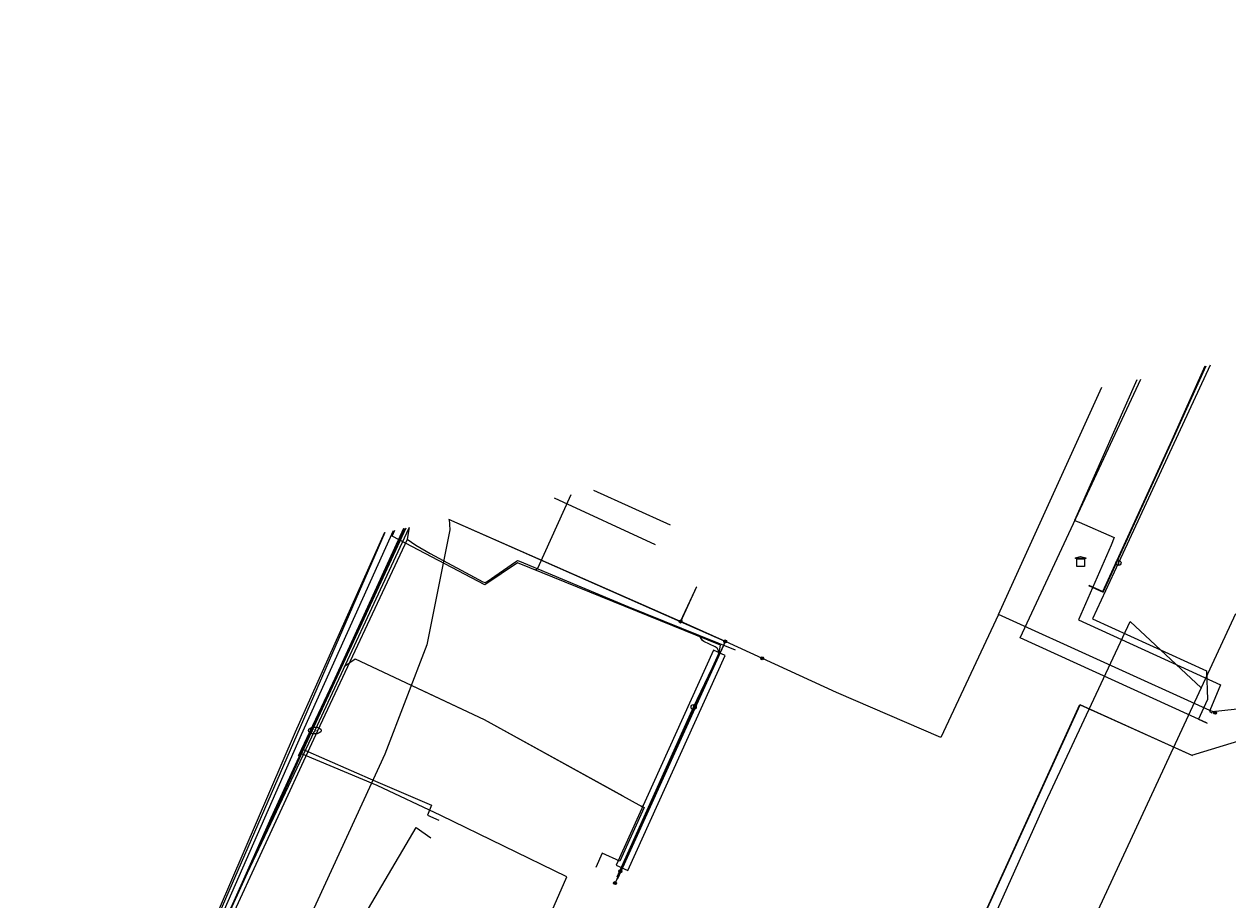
# Model space of a CAD drawing. Header units: metres. Extents: x 151922 to 154458, y 463415 to 464223.
# Tile 66 of 164: x 152550 to 152644, y 464054 to 464122. Entities that reach past the tile are written whole.
import ezdxf
from ezdxf.enums import TextEntityAlignment as Align
from ezdxf.lldxf.tags import DXFTag

# ---------------------------------------------------------------- set-up
doc = ezdxf.new("R2010")
doc.units = ezdxf.units.M
doc.layers.get('0').update_dxf_attribs({"lineweight": 9})
for name, color, linetype, lineweight in [('B-PV-KL-DATA-G', 90, 'KL-DATA-SO', 9), ('B-PV-KL-DATA_HULPSTUK-S', 90, 'Continuous', 9), ('B-PV-KL-DATA_KABELBED-G', 90, 'Continuous', 9), ('B-PV-KL-DATA_MANTELBUIS-G', 90, 'Continuous', 9), ('B-PV-KL-ET_LS-G', 190, 'KL-LS-SO', 9), ('B-PV-KL-ET_LS_HULPSTUK-S', 190, 'Continuous', 9), ('B-PV-KL-ET_LS_MANTELBUIS-G', 190, 'Continuous', 9), ('B-PV-KL-ET_MS-G', 130, 'KL-MS-SO', 9), ('B-PV-KL-ET_MS_HULPSTUK-S', 130, 'Continuous', 9), ('B-PV-KL-GAS_LD-G', 50, 'KL-GAS_LD-SO', 9), ('B-PV-KL-GAS_LD_HULPSTUK-S', 50, 'Continuous', 9), ('B-PV-KL-WATER-G', 170, 'KL-WATER-SO', 9), ('B-PV-KL-WATER-S', 170, 'Continuous', 9), ('B-PV-KL-WATER_HULPSTUK-S', 170, 'Continuous', 9), ('B-PV-KL-WATER_MANTELBUIS-G', 170, 'Continuous', 9), ('B-PV-OG-INFO-G', 7, 'Continuous', 9)]:
    doc.layers.add(name, color=color, linetype=linetype, lineweight=lineweight)
doc.styles.add('NLCS-ISO', font='txt')
doc.styles.get("Standard").update_dxf_attribs({"font": 'arial.ttf'})
tags = doc.linetypes.add('KL-DATA-SO', pattern='A,4,-1,[101,NLCS.SHX,S=0.5,R=0,X=0,Y=0],-1,4,-1,["D",Standard,S=1,R=0,X=-0.25,Y=-0.5],-1.5', length=12.5).pattern_tags.tags
tags[18] = DXFTag(74, 10)
tags = doc.linetypes.add('KL-GAS_LD-SO', pattern='A,4,-1,[69,NLCS.SHX,S=0.5,R=0,X=0,Y=0],-1,4,-1,["L",Standard,S=1,R=0,X=0.25,Y=-0.5],-2', length=13).pattern_tags.tags
tags[18] = DXFTag(74, 10)
tags = doc.linetypes.add('KL-LS-SO', pattern='A,4,-1,[103,NLCS.SHX,S=0.75,R=0,X=0,Y=0],-1,4,-1,["L",Standard,S=1,R=0,X=0,Y=-0.5],-2', length=13).pattern_tags.tags
tags[18] = DXFTag(74, 10)
tags = doc.linetypes.add('KL-MS-SO', pattern='A,4,-1,[103,NLCS.SHX,S=0.75,R=0,X=0,Y=0],-1,4,-1,["M",Standard,S=1,R=0,X=0,Y=-0.5],-2', length=13).pattern_tags.tags
tags[18] = DXFTag(74, 10)
doc.linetypes.add('KL-WATER-SO', pattern='A,7,-0.5,[168,NLCS.SHX,S=0.75,R=0,X=0.75,Y=0],-2', length=9.5)

# ---------------------------------------------------------------- blocks, each defined once
blk = doc.blocks.new('SKL-WTB_HULP_TECHNISCH GEBOUW-SO')
at = {"color": 0, "linetype": 'ByBlock', "lineweight": 18}
for points in [[(-2, 1.5), (0, 2), (2, 1.5), (2, 1.18), (-2, 1.18)], [(-1.5, 1.02), (1.5, 1.02), (1.5, -2), (-1.5, -2)]]:
    blk.add_lwpolyline(points, close=True, dxfattribs=at)
at = {"color": 0, "linetype": 'ByBlock', "lineweight": 18, "style": 'NLCS-ISO', "flags": 1}
for tag, p in [('TYPE', (2.5, 0)), ('OMSCHRIJVING', (2.5, -3)), ('LABEL', (2.5, -1.5))]:
    blk.add_attdef(tag, p, '', height=1, dxfattribs=at)
blk = doc.blocks.new('SKL-WTB_HULP_AFSLUITER-SO')
at = {"color": 0, "linetype": 'ByBlock', "lineweight": 18}
blk.add_lwpolyline([(0, 0.8), (0, -0.8)], dxfattribs=at)
blk.add_circle((0, 0), 1, dxfattribs=at)
at = {"color": 0, "linetype": 'ByBlock', "lineweight": 18, "style": 'NLCS-ISO', "flags": 1}
for tag, p in [('TYPE', (1.5, 0)), ('OMSCHRIJVING', (1.5, -3)), ('LABEL', (1.5, -1.5))]:
    blk.add_attdef(tag, p, '', height=1, dxfattribs=at)
blk = doc.blocks.new('SKL-WTB_HULP_MOF-SO')
at = {"linetype": 'ByBlock', "lineweight": 18}
h = blk.add_hatch(color=0, dxfattribs=at)
h.dxf.hatch_style = 1
h.paths.add_polyline_path([(-0.5625, 0, 1), (0.5625, 0, 1)])
at = {"color": 0, "linetype": 'ByBlock', "lineweight": 18}
blk.add_circle((0, 0), 0.5625, dxfattribs=at)
at = {"color": 0, "linetype": 'ByBlock', "lineweight": 18, "style": 'NLCS-ISO', "flags": 1}
for tag, p in [('TYPE', (1.5, 0)), ('OMSCHRIJVING', (1.5, -3)), ('LABEL', (1.5, -1.5))]:
    blk.add_attdef(tag, p, '', height=1, dxfattribs=at)
blk = doc.blocks.new('SKL-WTB_HULP_OVERIG-SO')
at = {"color": 0, "linetype": 'ByBlock', "lineweight": 18}
for points in [[(-0.14, 0.14), (0.14, -0.14)], [(0.14, 0.14), (-0.14, -0.14)]]:
    blk.add_lwpolyline(points, dxfattribs=at)
at = {"color": 0, "linetype": 'ByBlock', "lineweight": 18, "style": 'NLCS-ISO', "flags": 1}
for tag, p in [('TYPE', (1.5, 0)), ('OMSCHRIJVING', (1.5, -3)), ('LABEL', (1.5, -1.5))]:
    blk.add_attdef(tag, p, '', height=1, dxfattribs=at)
blk = doc.blocks.new('SKL-WATER_BRANDKRAAN_BRANDPUT-SO')
at = {"color": 0, "linetype": 'ByBlock', "lineweight": 18}
blk.add_ellipse((0, 0), major_axis=(2.5, 0), ratio=0.54, dxfattribs=at)
at = {"color": 0, "linetype": 'ByBlock', "lineweight": 18, "style": 'NLCS-ISO'}
blk.add_text('bk', height=1.5, dxfattribs=at).set_placement((0.16, 0), align=Align.MIDDLE_CENTER)

msp = doc.modelspace()

# ---------------------------------------------------------------- linework, layer by layer
at = {"layer": 'B-PV-KL-DATA-G', "ltscale": 0.5, "flags": 128}
for points in [[(152773.557, 464122.303), (152769.7, 464114.8), (152756.6, 464089.9), (152741.8, 464061.9), (152738.4, 464053.8), (152736, 464048.4), (152732.6, 464047.3), (152725.9, 464045.5), (152721.6, 464044.9), (152717, 464044.5), (152709.6, 464043.1), (152707.4, 464042.6), (152689, 464038.2), (152686.5, 464036.3), (152684, 464034.7), (152679.3, 464033.4), (152667.1, 464029.4), (152654.9, 464025.5), (152645.3, 464021.9), (152631.6, 464016.8), (152631.4, 464016.9), (152631.1, 464017.5), (152631.1, 464018.3), (152632.7, 464020.9), (152633.1, 464021.7), (152632.8, 464022.7), (152616, 464031.7), (152615.8, 464032), (152615.7, 464032.4), (152632.5, 464069.3), (152641.2, 464065.4), (152645.2, 464066.6)], [(152583.392, 464083.756), (152583.442, 464082.934), (152581.66, 464073.988), (152578.373, 464065.481), (152563.169, 464032.414), (152559.503, 464004.404)], [(152580.008, 464083.07), (152571.67, 464065.37)], [(152582.92, 464033.9), (152592.54, 464055.93), (152582.74, 464060.69), (152577.79, 464063.03), (152571.88, 464065.5), (152580.039, 464083.076)], [(152579.824, 464083.033), (152571.978, 464065.858)], [(152579.888, 464083.046), (152572.215, 464066.192)], [(152628.473, 464015.226), (152622.38, 464023.686), (152616.362, 464032.098), (152622.426, 464045.226), (152629.804, 464061.712), (152636.395, 464075.792), (152641.923, 464070.633)], [(152615.761, 464031.995), (152615.69, 464032.43), (152632.483, 464069.343), (152641.246, 464065.357)], [(152571.978, 464065.858), (152569.5, 464060.482), (152563.849, 464047.791), (152562.722, 464045.325), (152556.132, 464031.158), (152551.553, 464020.961), (152550.778, 464018.851), (152550.448, 464017.519), (152550.294, 464015.706), (152550.523, 464013.753), (152550.955, 464011.981), (152551.449, 464010.658), (152552.324, 464009.161), (152553.71, 464007.446), (152555.418, 464006.183), (152557.201, 464005.191), (152560.09, 464003.943), (152558.764, 464001.395), (152557.463, 463997.361), (152553.141, 463998.806)], [(152572.215, 464066.192), (152569.661, 464060.582), (152562.752, 464045.433), (152551.779, 464021.58), (152550.653, 464018.444), (152550.297, 464015.228), (152551.185, 464011.274), (152551.554, 464010.584), (152553.292, 464008.124), (152556.134, 464006.112), (152564.206, 464002.276), (152569.532, 463999.763), (152570.727, 463998.817), (152571.671, 463997.423), (152571.908, 463996.518), (152572.311, 463994.372), (152572.783, 463994.478), (152581.168, 463996.944), (152583.034, 463997.725)], [(152571.978, 464065.858), (152577.648, 464063.365)], [(152582.743, 464060.693), (152577.786, 464063.031), (152571.884, 464065.495), (152571.659, 464065.364)], [(152577.648, 464063.365), (152582.024, 464061.487), (152581.7, 464060.732), (152582.581, 464060.334)], [(152583.034, 463997.725), (152579.507, 464003.619), (152577.939, 464007.476), (152562.075, 464014.899), (152560.821, 464016.056), (152569.783, 464037.626), (152575.72, 464051.131), (152580.81, 464059.753), (152581.958, 464058.955)]]:
    msp.add_lwpolyline(points, dxfattribs=at)
at = {"layer": 'B-PV-KL-DATA_KABELBED-G', "ltscale": 0.5, "flags": 128}
for points in [[(152626.144, 464076.351), (152634.191, 464094.043)], [(152636.934, 464094.599), (152633.496, 464086.873), (152632.068, 464083.662), (152632.43, 464083.527), (152635.169, 464082.327), (152634.923, 464081.739), (152632.374, 464075.927), (152639.067, 464072.861), (152643.428, 464070.864), (152642.618, 464068.881), (152642.581, 464068.791), (152642.772, 464068.691)], [(152604.883, 464074.245), (152601.409, 464075.779), (152583.371, 464083.743)], [(152604.901, 464074.246), (152601.411, 464075.785), (152601.407, 464075.787), (152583.373, 464083.744)], [(152578.347, 464082.725), (152571.407, 464067.175), (152551.5, 464020.911), (152551.462, 464019.558), (152551.526, 464018.206), (152551.692, 464016.863), (152551.961, 464015.536), (152552.378, 464014.083), (152552.917, 464012.671), (152553.524, 464011.402), (152554.229, 464010.186), (152555.028, 464009.029), (152555.916, 464007.938), (152556.887, 464006.921), (152557.935, 464005.983), (152558.525, 464005.716), (152560.797, 464004.688), (152560.174, 464003.249), (152558.455, 463999.273), (152558.201, 463998.725)], [(152578.381, 464082.732), (152551.5, 464020.911), (152552.585, 464014.602), (152552.917, 464012.671), (152557.935, 464005.983), (152558.525, 464005.716), (152560.797, 464004.688), (152560.174, 464003.249)], [(152601.402, 464075.766), (152601.409, 464075.779), (152601.411, 464075.785), (152602.644, 464078.47)], [(152601.407, 464075.787), (152602.511, 464078.194)], [(152644.6, 464076.4), (152616.3, 464015.4), (152619.9, 464007.3), (152600.5, 463999), (152601.5, 463996.3)], [(152626.143, 464076.35), (152621.662, 464066.757), (152613.547, 464070.266), (152604.901, 464074.246)], [(152642.81, 464068.794), (152642.618, 464068.881), (152626.144, 464076.351)], [(152596.493, 464055.765), (152604.901, 464074.246)], [(152604.883, 464074.245), (152596.493, 464055.765)], [(152642.81, 464068.794), (152645.467, 464069.077)]]:
    msp.add_lwpolyline(points, dxfattribs=at)
at = {"layer": 'B-PV-KL-DATA_MANTELBUIS-G', "ltscale": 0.5, "flags": 128}
msp.add_lwpolyline([(152583.392, 464083.756), (152583.442, 464082.935), (152581.66, 464073.989), (152578.373, 464065.481), (152563.169, 464032.414), (152559.571, 464004.934)], dxfattribs=at)
at = {"layer": 'B-PV-KL-ET_LS-G', "ltscale": 0.5, "flags": 128}
for points in [[(152590.106, 464079.807), (152590.288, 464079.958), (152592.884, 464085.68)], [(152594.626, 464086.033), (152600.6, 464083.325)], [(152596.712, 464056.35), (152604.412, 464073.357), (152604.522, 464073.967), (152588.705, 464080.374), (152586.167, 464078.657), (152578.943, 464082.446), (152579.147, 464082.895)], [(152596.712, 464056.35), (152596.299, 464055.439)]]:
    msp.add_lwpolyline(points, dxfattribs=at)
at = {"layer": 'B-PV-KL-ET_LS_MANTELBUIS-G', "ltscale": 0.5, "flags": 128}
msp.add_lwpolyline([(152597.291, 464056.417), (152604.867, 464073.151), (152603.956, 464073.563), (152596.38, 464056.829), (152597.291, 464056.417)], dxfattribs=at)
at = {"layer": 'B-PV-KL-ET_MS-G', "ltscale": 0.5, "flags": 128}
for points in [[(152633.169, 464078.587), (152634.309, 464078.068), (152639.707, 464089.917), (152642.322, 464095.701)], [(152633.19, 464078.633), (152634.286, 464078.137), (152639.661, 464089.938), (152642.252, 464095.687)]]:
    msp.add_lwpolyline(points, dxfattribs=at)
at = {"layer": 'B-PV-KL-GAS_LD-G', "ltscale": 0.5, "flags": 128}
for points in [[(152642.632, 464095.764), (152635.494, 464080.36)], [(152552.021, 464021.821), (152571.882, 464067.013), (152579.045, 464082.875)], [(152580.264, 464083.122), (152580.112, 464082.21), (152580.793, 464081.748), (152581.912, 464081.083)], [(152550.857, 464017.596), (152551.082, 464018.736), (152551.605, 464020.446), (152552.286, 464022.293), (152553.572, 464025.29), (152556.986, 464032.216), (152565.736, 464051.232), (152573.152, 464067.3), (152580.134, 464082.195)], [(152581.912, 464081.083), (152586.009, 464078.88), (152586.178, 464078.827), (152586.335, 464078.908), (152588.548, 464080.454), (152588.703, 464080.541), (152588.874, 464080.492), (152597.301, 464076.961), (152605.656, 464073.585)], [(152635.494, 464080.36), (152633.475, 464076.004), (152642.34, 464071.968), (152642.426, 464069.731), (152642.118, 464069.054)], [(152602.421, 464069.131), (152604.17, 464072.806), (152604.334, 464073.166), (152604.378, 464073.345), (152604.35, 464073.542), (152604.247, 464073.712), (152604.085, 464073.829), (152603.205, 464074.228), (152603.113, 464074.312), (152602.948, 464074.554), (152602.951, 464074.677)], [(152596.455, 464055.92), (152602.421, 464069.131)], [(152642.118, 464069.054), (152641.722, 464068.182), (152642.392, 464067.877)]]:
    msp.add_lwpolyline(points, dxfattribs=at)
at = {"layer": 'B-PV-KL-WATER-G', "ltscale": 0.5, "flags": 128}
for points in [[(152642.337, 464067.914), (152627.852, 464074.525), (152637.223, 464094.668)], [(152591.564, 464085.412), (152599.435, 464081.804)], [(152580.263, 464083.122), (152580.055, 464082.664), (152572.924, 464067.313)], [(152575.25, 464072.32), (152576.073, 464072.904), (152586.114, 464068.156), (152598.384, 464061.408)], [(152551.398, 464020.626), (152552.122, 464022.383), (152553.448, 464025.43), (152556.888, 464032.32), (152565.38, 464051.366), (152572.924, 464067.313)], [(152598.384, 464061.408), (152598.567, 464061.325), (152596.673, 464057.133), (152595.306, 464057.751), (152594.812, 464056.657)]]:
    msp.add_lwpolyline(points, dxfattribs=at)
at = {"layer": 'B-PV-KL-WATER_MANTELBUIS-G', "ltscale": 0.5, "flags": 128}
msp.add_lwpolyline([(152580.522, 464070.801), (152586.114, 464068.156), (152596.908, 464062.22)], dxfattribs=at)
at = {"layer": 'B-PV-OG-INFO-G', "ltscale": 0.5, "flags": 128}
msp.add_lwpolyline([(152583.392, 464083.756), (152583.442, 464082.935), (152581.66, 464073.989), (152578.373, 464065.481), (152563.169, 464032.414), (152559.571, 464004.934)], dxfattribs=at)

# ---------------------------------------------------------------- block references
at = {"layer": 'B-PV-KL-DATA_HULPSTUK-S', "xscale": 0.2, "yscale": 0.2, "zscale": 0.2}
for name, p in [('SKL-WTB_HULP_OVERIG-SO', (152602.511, 464078.194)), ('SKL-WTB_HULP_OVERIG-SO', (152602.644, 464078.47)), ('SKL-WTB_HULP_OVERIG-SO', (152626.143, 464076.35)), ('SKL-WTB_HULP_OVERIG-SO', (152626.144, 464076.351)), ('SKL-WTB_HULP_OVERIG-SO', (152626.144, 464076.351)), ('SKL-WTB_HULP_MOF-SO', (152601.407, 464075.787)), ('SKL-WTB_HULP_OVERIG-SO', (152601.402, 464075.766)), ('SKL-WTB_HULP_OVERIG-SO', (152601.407, 464075.787)), ('SKL-WTB_HULP_MOF-SO', (152604.883, 464074.245)), ('SKL-WTB_HULP_OVERIG-SO', (152604.883, 464074.245)), ('SKL-WTB_HULP_OVERIG-SO', (152604.883, 464074.245)), ('SKL-WTB_HULP_OVERIG-SO', (152604.901, 464074.246)), ('SKL-WTB_HULP_OVERIG-SO', (152604.901, 464074.246)), ('SKL-WTB_HULP_OVERIG-SO', (152604.901, 464074.246)), ('SKL-WTB_HULP_MOF-SO', (152607.758, 464072.931)), ('SKL-WTB_HULP_OVERIG-SO', (152642.772, 464068.691)), ('SKL-WTB_HULP_OVERIG-SO', (152642.81, 464068.794)), ('SKL-WTB_HULP_OVERIG-SO', (152642.81, 464068.794)), ('SKL-WTB_HULP_MOF-SO', (152643.008, 464068.698)), ('SKL-WTB_HULP_OVERIG-SO', (152571.659, 464065.364)), ('SKL-WTB_HULP_OVERIG-SO', (152596.493, 464055.765)), ('SKL-WTB_HULP_OVERIG-SO', (152596.493, 464055.765))]:
    msp.add_blockref(name, p, dxfattribs=at)
at = {"layer": 'B-PV-KL-ET_LS_HULPSTUK-S', "xscale": 0.2, "yscale": 0.2, "zscale": 0.2}
for p in [(152596.712, 464056.35), (152596.299, 464055.439)]:
    msp.add_blockref('SKL-WTB_HULP_MOF-SO', p, dxfattribs=at)
at = {"layer": 'B-PV-KL-ET_MS_HULPSTUK-S', "xscale": 0.2, "yscale": 0.2, "zscale": 0.2}
msp.add_blockref('SKL-WTB_HULP_TECHNISCH GEBOUW-SO', (152632.542, 464080.466), dxfattribs=at)
at = {"layer": 'B-PV-KL-GAS_LD_HULPSTUK-S', "xscale": 0.2, "yscale": 0.2, "zscale": 0.2}
for p in [(152635.494, 464080.36), (152602.421, 464069.131)]:
    msp.add_blockref('SKL-WTB_HULP_AFSLUITER-SO', p, dxfattribs=at)
at = {"layer": 'B-PV-KL-WATER-S', "xscale": 0.2, "yscale": 0.2, "zscale": 0.2}
msp.add_blockref('SKL-WATER_BRANDKRAAN_BRANDPUT-SO', (152572.924, 464067.313), dxfattribs=at)
at = {"layer": 'B-PV-KL-WATER_HULPSTUK-S', "xscale": 0.2, "yscale": 0.2, "zscale": 0.2}
for p in [(152575.25, 464072.32), (152598.384, 464061.408)]:
    msp.add_blockref('SKL-WTB_HULP_OVERIG-SO', p, dxfattribs=at)

doc.saveas('drawing.dxf')
